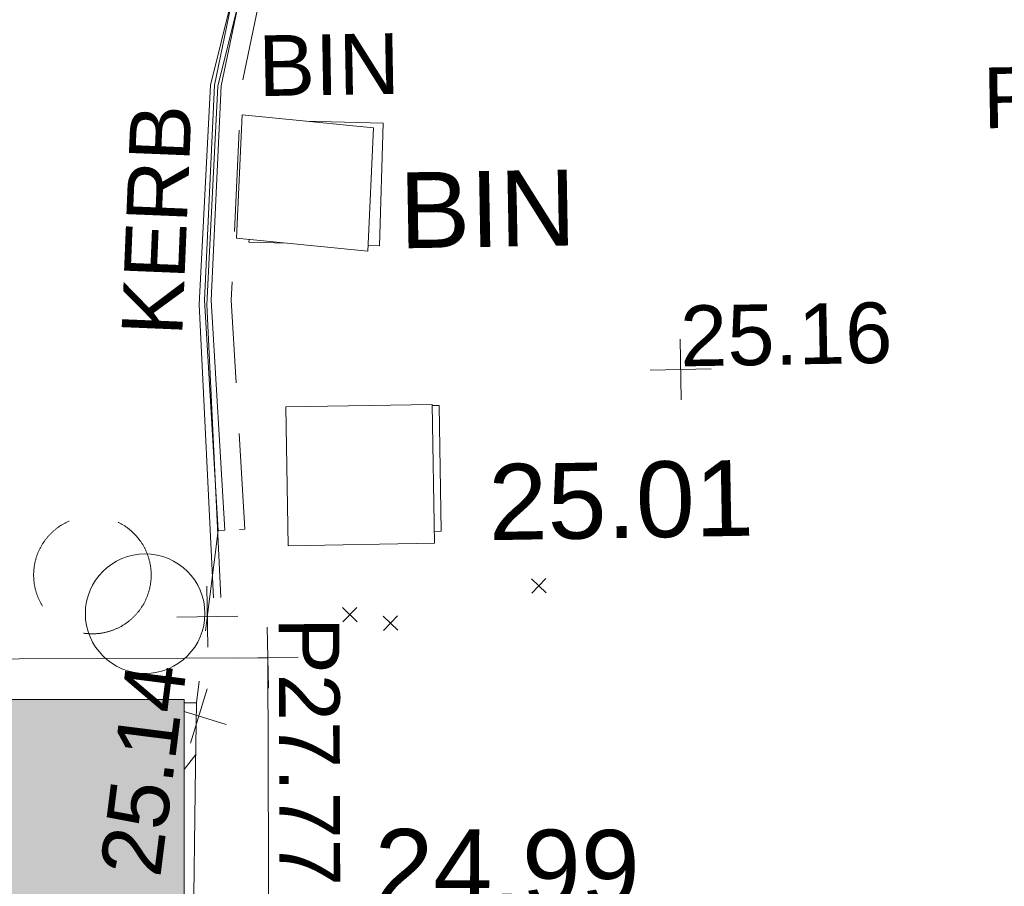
# Model space of a CAD drawing. Header units: millimetres. Extents: x -287732 to 520720, y -103372 to 287754.
# Tile 28 of 256: x -241442 to -236577, y 71427 to 75709. Entities that reach past the tile are written whole.
import ezdxf

# ---------------------------------------------------------------- set-up
doc = ezdxf.new("R2010")
doc.units = ezdxf.units.MM
doc.linetypes.add('IMPORT-DASHED _2_', pattern=[750, 500, -250])
doc.linetypes.add('IMPORT-UG_ELEC_STREET LIGHTING_QLB2 _2_', pattern=[2700, 1500, -300.0000000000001, 0, -250, 150, -300.0000000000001, 0, -200])
for name, color, linetype, lineweight, true_color in [('00_TOPO_BIN', 7, 'Continuous', 9, 0x7f5f3f), ('00_TOPO_EAVE', 7, 'Continuous', 9, 0x666666), ('00_TOPO_FURN_FLOWER_POT', 9, 'Continuous', 9, 0x808080), ('00_TOPO_KERB_BOTTOM', 1, 'Continuous', 9, 0xff0000), ('00_TOPO_KERB_TOP', 7, 'Continuous', 9, 0xa500a5), ('00_TOPO_SERV_IC', 5, 'Continuous', 9, 0x0000ff), ('00_UAV_CONCRETE', 9, 'Continuous', 9, 0x808080), ('12333-PUM-2D-U-0001-C01 - Rev2_REVIT IMPORT_dwg', 7, 'Continuous', 9, 0x767676), ('A_RHA_Line', 7, 'Continuous', 9, 0x00a600), ('BIN', 7, 'Continuous', 9, 0x00a5a5), ('BIN_TXT', 7, 'Continuous', 9, 0x00a5a5), ('BUILDING', 5, 'Continuous', 9, 0x0000ff), ('FLOWER_BED', 40, 'IMPORT-DASHED _2_', 9, 0xffbf00), ('HATCHING', 4, 'Continuous', 9, 0x00ffff), ('KERB_BOTTOM', 7, 'Continuous', 9, 0x0000a5), ('KERB_BOTTOM_TXT', 7, 'Continuous', 9, 0x0000a5), ('KERB_TOP', 2, 'Continuous', 9, 0xffff00), ('MANHOLES', 7, 'Continuous', 9, 0xa50000), ('SIGN_TXT', 7, 'Continuous', 9, 0x00a5a5), ('SPOT_HEIGHTS_LVL', 7, 'Continuous', 9, 0x00a500)]:
    doc.layers.add(name, color=color, linetype=linetype, lineweight=lineweight, true_color=true_color)
for name, color, linetype, lineweight in [('A_RHA_Detail', 7, 'Continuous', 9), ('CHANGE_OF_SURFACE', 7, 'IMPORT-DASHED _2_', 9), ('CHANGE_OF_SURFACE_LVL', 7, 'Continuous', 9), ('GEN-TEXT', 7, 'Continuous', 9), ('PARAPET', 7, 'Continuous', 9), ('PARAPET_LVL', 7, 'Continuous', 9)]:
    doc.layers.add(name, color=color, linetype=linetype, lineweight=lineweight)
doc.styles.add('Arial_3', font='arial.ttf', dxfattribs={"height": 299.9999999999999})
doc.styles.add('Swis721 Lt BT_2', font='swissl.ttf', dxfattribs={"height": 375})

# ---------------------------------------------------------------- blocks, each defined once
blk = doc.blocks.new('12333-PUM-2D-U-0001-C01 - Rev2_REVIT IMPORT_dwg_MSL_Eaves_SYM_1-V45-Site Location Plan Proposed')
at = {"layer": '00_TOPO_EAVE', "color": 254, "true_color": 0xcccccc}
for p, q in [((-116.0873754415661, -356.5791934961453), (116.0873754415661, 356.5791934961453)), ((356.5791934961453, -116.0873754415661), (-194.3431213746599, 63.27004858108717))]:
    blk.add_line(p, q, dxfattribs=at)
blk = doc.blocks.new('12333-PUM-2D-U-0001-C01 - Rev2_REVIT IMPORT_dwg_MGS62954_T2_Galway_ITM_3d_Rev1-2077680-Site Location Plan Proposed')
at = {"layer": '00_TOPO_BIN', "color": 254, "true_color": 0xcccccc}
for p, q in [((533662928.1000001, 725634235.8000002), (533662966.2000002, 725634845.4000002)), ((533663613.9, 725634769.2000002), (533662966.2000002, 725634845.4000002)), ((533663575.8000002, 725634159.6000001), (533663613.9, 725634769.2000002)), ((533662928.1000001, 725634235.8000002), (533663575.8000002, 725634159.6000001))]:
    blk.add_line(p, q, dxfattribs=at)
at = {"layer": '00_TOPO_FURN_FLOWER_POT', "color": 254, "true_color": 0xcccccc}
blk.add_circle((533662444.4013279, 725632389.0350935), 295.3078404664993, dxfattribs=at)
at = {"layer": '00_TOPO_KERB_BOTTOM', "color": 254, "true_color": 0xcccccc, "flags": 128}
blk.add_lwpolyline([(533662783.3768614, 725632461.2508966), (533662738.2215859, 725633911.1097425), (533662812.3627925, 725634994.590324), (533663036.1319954, 725635835.1788914), (533663244.346742, 725636321.9404325), (533663587.0654163, 725636898.881535), (533663821.4832261, 725637213.5157367)], dxfattribs=at)
at = {"layer": '00_TOPO_KERB_TOP', "color": 254, "true_color": 0xcccccc, "flags": 128}
blk.add_lwpolyline([(533662820.4275289, 725632462.404825), (533662775.3296837, 725633910.419681), (533662849.1014432, 725634988.5012586), (533663071.2652039, 725635823.0589854), (533663277.4660332, 725636305.1124189), (533663617.9469219, 725636878.2863774), (533663851.2086282, 725637191.3688638)], dxfattribs=at)
at = {"layer": '00_TOPO_SERV_IC', "color": 254, "true_color": 0xcccccc}
for p, q in [((533663156.7000002, 725632711.8000001), (533663156.7000002, 725633397.6000001)), ((533663880.6000001, 725633397.6000001), (533663156.7000002, 725633397.6000001)), ((533663880.6000001, 725632711.8000001), (533663880.6000001, 725633397.6000001)), ((533663156.7000002, 725632711.8000001), (533663880.6000001, 725632711.8000001))]:
    blk.add_line(p, q, dxfattribs=at)
at = {"xscale": 0.375, "yscale": 0.375, "zscale": 0.375}
blk.add_blockref('12333-PUM-2D-U-0001-C01 - Rev2_REVIT IMPORT_dwg_MSL_Eaves_SYM_1-V45-Site Location Plan Proposed', (533662701.2068563, 725631878.5094752), dxfattribs=at)
at = {"layer": '00_TOPO_BIN', "color": 251, "true_color": 0x666666, "insert": (533663734.4479924, 725634546.200923), "char_height": 375, "width": 987.7704492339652, "attachment_point": 1, "line_spacing_factor": 1.005061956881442, "style": 'Swis721 Lt BT_2'}
blk.add_mtext('BIN', dxfattribs=at)
at = {"layer": '00_TOPO_SERV_IC', "color": 251, "true_color": 0x666666, "insert": (533664149.8801766, 725633096.7599859), "char_height": 375, "width": 1495.902363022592, "attachment_point": 1, "line_spacing_factor": 1.005061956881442, "style": 'Swis721 Lt BT_2'}
blk.add_mtext('25.01', dxfattribs=at)
at = {"layer": '00_UAV_CONCRETE', "color": 251, "true_color": 0x666666, "insert": (533663559.5343584, 725631305.8604031), "char_height": 375, "width": 1495.902363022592, "attachment_point": 1, "rotation": 358.72219852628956, "line_spacing_factor": 1.005061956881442, "style": 'Swis721 Lt BT_2'}
blk.add_mtext('24.99', dxfattribs=at)
blk = doc.blocks.new('12333-PUM-2D-U-0001-C01 - Rev2_REVIT IMPORT_dwg_SPOT-V213-Site Location Plan Proposed')
at = {"layer": 'PARAPET_LVL', "color": 253, "true_color": 0xaaaaaa}
for p, q in [((0, 500.0000000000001), (0, -500.0000000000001)), ((-500.0000000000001, 0), (500.0000000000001, 0))]:
    blk.add_line(p, q, dxfattribs=at)
blk = doc.blocks.new('12333-PUM-2D-U-0001-C01 - Rev2_REVIT IMPORT_dwg_SPOT-2077769-Site Location Plan Proposed')
at = {"layer": 'CHANGE_OF_SURFACE_LVL', "color": 253, "true_color": 0xaaaaaa}
for p, q in [((0, 500.0000000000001), (0, -500.0000000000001)), ((-500.0000000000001, 0), (500.0000000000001, 0))]:
    blk.add_line(p, q, dxfattribs=at)
blk = doc.blocks.new('12333-PUM-2D-U-0001-C01 - Rev2_REVIT IMPORT_dwg_SPOT-2077775-Site Location Plan Proposed')
at = {"layer": 'SPOT_HEIGHTS_LVL', "color": 9, "true_color": 0xaae1aa}
for p, q in [((0, 500.0000000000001), (0, -500.0000000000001)), ((-500.0000000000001, 0), (500.0000000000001, 0))]:
    blk.add_line(p, q, dxfattribs=at)
blk = doc.blocks.new('12333-PUM-2D-U-0001-C01 - Rev2_REVIT IMPORT_dwg-1620468-Site Location Plan Proposed')
at = {"layer": 'HATCHING', "true_color": 0xaaffff}
h = blk.add_hatch(dxfattribs=at)
h.set_pattern_fill('FP_16', color=131, style=0, pattern_type=2)
h.set_pattern_definition([(45, (-537532529.603, -725615860.767), (-441.9417382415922, 441.9417382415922), [])])
h.paths.add_polyline_path([(23964.76913802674, -875.9677389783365), (24125.90737876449, -773.8632950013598), (24392.08837854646, -567.0611334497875), (24461.69394421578, -495.2497576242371), (24048.30614402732, -811.7469324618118)])
h.paths.add_polyline_path([(24623.28623019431, -363.1574727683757), (24719.04993674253, -278.6992038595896), (25082.37056637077, 165.4301256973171), (25300.75284355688, 503.1638763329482), (25425.19607918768, 727.1617006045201), (25535.90099071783, 968.7249990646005), (25640.02361001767, 1327.974446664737), (25741.33690954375, 1860.778245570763), (25754.23469954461, 1952.808640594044), (25749.8870708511, 2350.616658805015), (25772.592734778, 3004.539774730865), (25838.00477545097, 6318.11239376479), (25807.58770307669, 6316.191716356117), (25762.82518777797, 5116.677481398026), (25596.31906140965, 5116.677481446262), (25341.47027029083, 4386.877548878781), (25596.31906153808, 3505.095148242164), (25746.46773589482, 3505.095148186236), (25701.7101123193, 2198.414292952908), (25690.15042631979, 1885.512412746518), (25677.92352288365, 1699.714460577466), (25572.64334579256, 1236.603294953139), (25482.87348890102, 953.2911013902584), (25256.35969480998, 504.0547908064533), (25037.92357971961, 155.1811198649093), (24814.22242968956, -144.0427875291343)])
h.paths.add_polyline_path([(19122.13625225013, -224.0500415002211), (18895.76770042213, 50.6395963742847), (18621.22018172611, 485.7093481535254), (18657.92762250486, 409.8380993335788), (18824.65962693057, 136.8144430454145), (19119.83325565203, -221.9350446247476)])
h.paths.add_polyline_path([(1686.424627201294, 454.6937352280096), (1710.97662065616, 455.5465457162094), (1750.06867519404, 2715.543279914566), (1750.000485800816, 2711.636712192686), (1686.460704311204, 455.974472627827)])
h.paths.add_polyline_path([(4718.145567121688, 403.056216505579), (4751.689233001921, 402.4707096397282), (4790.832715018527, 2644.999292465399), (4768.409661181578, 2646.141651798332), (4729.165959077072, 2112.273482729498), (4584.990100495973, 2112.821264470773), (4452.401084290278, 1584.700254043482), (4577.223050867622, 1143.982276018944), (4702.272549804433, 1141.464825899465), (4717.555653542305, 403.0665134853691)])
h.paths.add_polyline_path([(18186.06197694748, 1699.834160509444), (18129.77235542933, 2170.704845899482), (18129.84401309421, 2400.302390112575), (18113.92920675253, 2400.580184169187), (18111.70178500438, 2016.843401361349), (18129.70038729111, 1940.112517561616)])
h.paths.add_polyline_path([(6544.321466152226, 2641.207840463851), (6546.913621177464, 2797.77608292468), (5934.268307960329, 2939.225698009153), (5456.643526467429, 2821.408692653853), (5464.146224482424, 2662.344122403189), (6544.180760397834, 2641.210593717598)])
h.paths.add_polyline_path([(29445.72049358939, 6283.652032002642), (29487.23932402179, 6283.237620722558), (29639.36727133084, 12563.62421426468), (29667.74543012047, 14189.40784247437), (29631.92725640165, 14188.98456105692), (29467.4793500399, 7531.42136000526), (29298.80320764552, 7532.393112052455), (29162.93821405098, 7080.492132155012), (29284.32930846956, 6669.505089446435), (29452.66246283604, 6666.452016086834), (29445.72611905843, 6283.962236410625)])
h.paths.add_polyline_path([(-1622.635910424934, 11552.70356174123), (-1449.080202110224, 11977.18675107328), (-1607.493589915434, 12420.2065227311), (-1784.157011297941, 12423.26920988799), (-1798.992288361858, 11556.64946054)])
h.paths.add_polyline_path([(21520.10466790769, 14349.94423776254), (21556.48317139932, 14354.39236585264), (21610.64456833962, 16089.8137949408), (21549.40205287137, 16090.88488440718), (21520.14918883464, 14352.58980805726)])
h.paths.add_polyline_path([(7701.911313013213, 14609.65087818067), (11763.1873774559, 14551.70141770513), (9438.928721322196, 14589.82017817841), (7737.573870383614, 14623.03312683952), (7771.542512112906, 17200.12075244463), (7729.290220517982, 17189.78219575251), (7701.811259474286, 14614.68827354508)])
at = {"layer": 'BIN', "color": 254, "true_color": 0xaae1e1, "flags": 128}
for points in [[(22200.49720550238, 18954.10887396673), (22582.54677266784, 18936.42139399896), (22554.51288260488, 18330.88937180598), (22497.91676174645, 18333.50956258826)], [(22098.85196460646, 18351.98478469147), (21909.58267822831, 18360.74725165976), (21910.20450009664, 18374.17860405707)]]:
    blk.add_lwpolyline(points, dxfattribs=at)
at = {"layer": 'BUILDING', "color": 161, "true_color": 0xaaaaff, "flags": 128}
blk.add_lwpolyline([(21556.32532484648, 14349.33469915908), (21573.08312191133, 14886.28244202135), (21600.80107732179, 15774.41193617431), (21610.64456833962, 16089.8137949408), (21549.40205287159, 16090.88488441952)], dxfattribs=at)
at = {"layer": 'CHANGE_OF_SURFACE', "color": 253, "true_color": 0xaaaaaa}
blk.add_line((21732.92217648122, 16938.63772042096), (21610.64456833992, 16089.81379494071), dxfattribs=at)
at = {"layer": 'CHANGE_OF_SURFACE', "color": 253, "true_color": 0xaaaaaa, "flags": 128}
blk.add_lwpolyline([(23136.67924178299, 21571.0261114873), (22781.83891950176, 21164.91098271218), (22533.56228314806, 20794.71278365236), (22365.958385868, 20521.25379245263), (22242.94868228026, 20264.25137650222), (22125.04565773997, 19988.40279085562), (22006.55872770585, 19665.8550365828), (21883.58632032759, 19121.26294674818), (21816.86434021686, 18075.96713223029), (21864.23650442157, 16943.30356200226), (21765.87441295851, 16939.18891437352)], dxfattribs=at)
at = {"layer": 'FLOWER_BED', "color": 41, "true_color": 0xffe9aa}
blk.add_circle((21107.67094790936, 16729.60869176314), 290.3551958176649, dxfattribs=at)
at = {"layer": 'GEN-TEXT', "color": 253, "true_color": 0xaaaaaa}
for p, q in [((23276.99481381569, 16602.28848224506), (23347.7054919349, 16672.99916036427)), ((23347.7054919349, 16602.28848224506), (23276.99481381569, 16672.99916036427)), ((22339.99481378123, 16476.28848231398), (22410.70549190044, 16546.99916043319)), ((22410.70549190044, 16476.28848231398), (22339.99481378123, 16546.99916043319)), ((22540.99481378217, 16431.28848215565), (22611.70549190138, 16501.99916027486)), ((22611.70549190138, 16431.28848215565), (22540.99481378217, 16501.99916027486))]:
    blk.add_line(p, q, dxfattribs=at)
at = {"layer": 'KERB_BOTTOM', "color": 9, "true_color": 0xaaaae1, "flags": 128}
blk.add_lwpolyline([(22964.02418846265, 21575.5534194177), (22677.24312131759, 21244.85092796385), (22422.9396871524, 20865.66634336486), (22250.37664291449, 20584.11611232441), (22123.22492594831, 20318.45984666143), (22002.88490834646, 20036.90961631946), (21880.27432386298, 19703.13635910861), (21753.1226068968, 19140.03589807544), (21685.29448856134, 18077.41083472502), (21732.92217648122, 16938.63772042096)], dxfattribs=at)
at = {"layer": 'KERB_TOP', "color": 51, "true_color": 0xffffaa, "flags": 128}
blk.add_lwpolyline([(22964.02418846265, 21575.5534194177), (23006.66378089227, 21574.43533698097), (22703.46995268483, 21224.80641829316), (22450.67770592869, 20847.87512151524), (22279.35814089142, 20568.35372559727), (22153.24501099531, 20304.86736551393), (22033.51605648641, 20024.74679192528), (21911.93945636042, 19693.7882687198), (21785.83567822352, 19135.3286820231), (21718.28491822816, 18077.04883418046), (21765.87441295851, 16939.18891437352), (21732.92217648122, 16938.63772042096)], dxfattribs=at)
at = {"layer": 'MANHOLES', "color": 9, "true_color": 0xe1aaaa, "flags": 128}
blk.add_lwpolyline([(22800.95015289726, 16915.73231515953), (22835.0474871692, 16915.73231515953), (22835.04748716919, 17537.86750184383), (22800.95015290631, 17537.86750184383)], dxfattribs=at)
at = {"layer": 'PARAPET', "color": 253, "true_color": 0xaaaaaa, "flags": 128}
blk.add_lwpolyline([(21945.48824208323, 14782.21106808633), (21967.22943917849, 16306.30552209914), (15414.3085750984, 16392.87724439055), (15412.91225666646, 14868.0978739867)], dxfattribs=at)
blk.add_blockref('12333-PUM-2D-U-0001-C01 - Rev2_REVIT IMPORT_dwg_MGS62954_T2_Galway_ITM_3d_Rev1-2077680-Site Location Plan Proposed', (-533641079.6498471, -725615854.3561786))
at = {"xscale": 0.3, "yscale": 0.3, "zscale": 0.3}
for name, p in [('12333-PUM-2D-U-0001-C01 - Rev2_REVIT IMPORT_dwg_SPOT-2077775-Site Location Plan Proposed', (24031.29148331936, 17694.5329355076)), ('12333-PUM-2D-U-0001-C01 - Rev2_REVIT IMPORT_dwg_SPOT-2077769-Site Location Plan Proposed', (21671.78337229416, 16514.22575768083)), ('12333-PUM-2D-U-0001-C01 - Rev2_REVIT IMPORT_dwg_SPOT-V213-Site Location Plan Proposed', (21967.19148335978, 16306.33293546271))]:
    blk.add_blockref(name, p, dxfattribs=at)
at = {"layer": 'BIN_TXT', "insert": (21971.20542824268, 19380.96220062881), "char_height": 299.9999999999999, "width": 833.7352010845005, "attachment_point": 1, "line_spacing_factor": 0.9417779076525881, "style": 'Arial_3'}
blk.add_mtext('BIN', dxfattribs=at)
at = {"layer": 'CHANGE_OF_SURFACE_LVL', "insert": (21119.18059917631, 15266.96389581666), "char_height": 299.9999999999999, "width": 1256.112065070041, "attachment_point": 1, "rotation": 81.80262933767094, "line_spacing_factor": 0.9417779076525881, "style": 'Arial_3'}
blk.add_mtext('25.14', dxfattribs=at)
at = {"layer": 'KERB_BOTTOM_TXT', "insert": (21271.86014999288, 17917.61826266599), "char_height": 299.9999999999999, "width": 1362.624491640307, "attachment_point": 1, "rotation": 86.62987319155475, "line_spacing_factor": 0.9417779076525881, "style": 'Arial_3'}
blk.add_mtext('KERB', dxfattribs=at)
at = {"layer": 'PARAPET_LVL', "insert": (22324.05073202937, 16500.63728166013), "char_height": 299.9999999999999, "width": 1590.340713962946, "attachment_point": 1, "rotation": 269.1827308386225, "line_spacing_factor": 0.9417779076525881, "style": 'Arial_3'}
blk.add_mtext('P27.77', dxfattribs=at)
at = {"layer": 'SIGN_TXT', "insert": (25546.74395057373, 19159.55391892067), "char_height": 299.9999999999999, "width": 694.1671938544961, "attachment_point": 1, "line_spacing_factor": 0.9417779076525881, "style": 'Arial_3'}
blk.add_mtext('RS', dxfattribs=at)
at = {"layer": 'SPOT_HEIGHTS_LVL', "insert": (24031.29148331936, 18009.54403046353), "char_height": 299.9999999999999, "width": 1256.112065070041, "attachment_point": 1, "line_spacing_factor": 0.9417779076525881, "style": 'Arial_3'}
blk.add_mtext('25.16', dxfattribs=at)

msp = doc.modelspace()

# ---------------------------------------------------------------- hatches: boundary and pattern name
at = {"layer": 'A_RHA_Detail', "true_color": 0xc0c0c0}
h = msp.add_hatch(color=9, dxfattribs=at)
h.paths.add_polyline_path([(-80880.60083809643, -68502.79057078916), (-80400.865924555, -68483.41509113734), (-80400.865924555, -62984.64684185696), (-24474.85765177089, -63009.32043784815), (-24456.14471271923, -50840.30023858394), (-36622.55041039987, -50831.65104353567), (-36622.55041039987, -44228.57792613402), (-50959.0526582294, -44218.38599194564), (-50959.0526582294, -42573.78171514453), (-54563.9325804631, -42571.21897729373), (-54565.69773352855, -45054.17447474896), (-92408.82109321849, -45027.27149621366), (-92411.78875845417, -49201.74309222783), (-100061.9988811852, -49201.74309222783), (-100052.2214449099, -64852.82557838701), (-86120.90825229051, -64852.82557838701), (-86092.1662649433, -62957.90041523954), (-84861.10047608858, -62957.90041523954), (-84854.79052929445, -68240.109737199), (-80870.60226892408, -68240.10973722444)])
h.paths.add_polyline_path([(-137238.9269902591, -68461.9384092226), (-132719.7426408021, -68433.0633692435), (-132847.0731201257, -62850.04282283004), (-130454.6837966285, -62916.63108078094), (-130498.2830220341, -61355.85393642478), (-117581.136331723, -61423.42893438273), (-117492.3908565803, -49183.91309190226), (-125136.5200282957, -49178.47881952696), (-125133.572703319, -45032.61887136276), (-163007.1824077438, -45005.6942194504), (-163007.1824076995, -44090.2963411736), (-163123.8521269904, -44090.21339942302), (-163122.6389897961, -42383.75184302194), (-166563.8543419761, -42383.75184298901), (-166565.034908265, -44044.39824208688), (-193158.4656786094, -44025.49275805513), (-193195.152889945, -62863.65652504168), (-137269.7106414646, -62916.63108078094), (-137254.3708868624, -65679.90523788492)])
h.paths.add_polyline_path([(120310.9497607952, -32334.28230164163), (120312.4652266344, -31610.73011961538), (133451.2244789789, -31638.24899384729), (133469.2230092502, -19717.98315780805), (121295.7536929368, -19692.48606430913), (121319.8434528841, -8190.941560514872), (112277.0825930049, -8172.001674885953), (112263.1770823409, -14811.1234547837), (78285.85310969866, -14739.95861438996), (78292.82277619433, -8167.077575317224), (75241.99098605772, -8160.673431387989), (69355.76844233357, -8152.931592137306), (69353.6659720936, -9156.74635762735), (68372.60878945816, -9154.691552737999), (68372.60878945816, -13705.52853215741), (69333.7233474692, -13707.54156770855), (69325.07112547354, -16249.53369228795), (66623.4489111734, -16249.53369228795), (66619.79243935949, -17995.29925530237), (65989.07757494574, -17995.2992552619), (65985.44262772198, -19730.78799483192), (57152.23993377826, -19712.28702421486), (57127.42535098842, -31559.89463417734), (70277.87165424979, -31587.43801817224), (70277.87165431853, -32271.7414715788), (78263.96947909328, -32285.12944888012), (78266.62661740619, -31019.79372153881), (112335.8856506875, -31091.15111860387), (112335.8856506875, -32317.57330553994), (119781.4233959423, -32333.17321913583)])
h.paths.add_polyline_path([(7503.717409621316, -1791.439263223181), (15482.43097392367, -674.0213231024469), (15484.0826588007, 148.1327206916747), (56188.28042539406, 205.5276654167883), (56155.84326007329, 14338.3166313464), (18016.62665935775, 14236.48149539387), (17967.9025208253, 34313.18372071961), (21727.10644863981, 34324.0692624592), (21708.90974962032, 40608.10218321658), (18009.66447159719, 40608.10218321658), (17995.54603706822, 45483.75063442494), (9770.084204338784, 45420.6329473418), (3966.213879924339, 45446.76585222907), (3984.771235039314, 14176.56786832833), (1023.062455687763, 14176.56786837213), (-276.5134647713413, 14190.52623461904), (-231.6790044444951, 5968.135265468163), (-226.4491536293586, 193.7444677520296), (553.0869992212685, 183.4716499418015), (7477.609307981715, 143.2867586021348), (7488.638446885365, -674.0213231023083)])
h.paths.add_polyline_path([(77755.59663317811, 53.47451145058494), (77729.51881611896, 1699.844979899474), (94464.47132486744, 1659.976083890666), (94606.37913471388, 17991.390236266), (88810.4190114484, 18015.03260816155), (88799.89418497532, 14436.74271609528), (69413.88950349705, 14457.8773889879), (69377.35724448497, 99.62816357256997), (75241.99098605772, 67.32134432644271)])
h.paths.add_polyline_path([(61252.12079701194, 46453.95617366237), (105774.7348988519, 46472.68783506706), (105768.2642198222, 61852.61234306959), (92285.13876309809, 61852.61234306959), (92308.59670399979, 65784.30757140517), (96107.4668000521, 65767.60445243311), (96059.68081117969, 75209.20847378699), (101084.8427276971, 75071.88872764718), (104988.0046543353, 74765.36560406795), (108403.6894220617, 74363.8408943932), (112009.2703903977, 73787.25420861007), (115645.3524815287, 73049.69667206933), (116890.8108051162, 72761.69136252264), (120208.9929833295, 71893.18353872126), (120865.241739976, 71703.68484519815), (124135.6329506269, 70669.67317906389), (127435.6253142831, 69480.50055823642), (127820.4368670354, 69394.93141813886), (128274.3081769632, 69331.69585753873), (128731.8791144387, 69306.66104516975), (129189.9401488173, 69320.00258290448), (129645.2782985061, 69371.62688826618), (130094.6997111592, 69461.17185603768), (130535.0520071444, 69588.00939074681), (130963.246434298, 69751.24981927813), (131376.2795165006, 69949.74812590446), (131771.2541232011, 70182.11198903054), (132162.5575600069, 70460.5404660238), (132496.0921583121, 70741.69081113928), (132820.871367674, 71064.98072578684), (133117.4593294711, 71414.31364272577), (133383.77568926, 71787.23923950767), (133616.5473239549, 72178.5372844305), (133817.1647262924, 72590.54524898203), (133982.6025969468, 73017.89547513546), (134111.7005086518, 73457.59040801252), (134203.5529320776, 73906.54590458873), (134257.5155883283, 74361.61286216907), (134272.5462649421, 74819.5993153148), (134250.5259875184, 75277.29281745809), (134189.6227572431, 75731.48297747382), (134090.9274700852, 76178.98397757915), (133955.1324028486, 76616.65691993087), (133783.1900598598, 77041.43184345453), (133576.3064937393, 77450.32925647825), (133335.932843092, 77840.48103920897), (133063.7551572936, 78209.15055532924), (132761.6825665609, 78553.75185442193), (132431.8338935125, 78871.8678050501), (132076.5227905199, 79161.26705197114), (131698.2415080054, 79419.91966861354), (131299.6434187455, 79646.01139197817), (131093.5942456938, 79746.34209763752), (132146.0467355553, 83110.22226145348), (122787.7632953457, 86282.54285518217), (121604.3555412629, 82800.3591886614), (117095.9864227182, 83870.84033785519), (116841.9598400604, 83526.35449572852), (116120.5435466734, 91221.93611972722), (110237.7341284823, 91274.27491021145), (110194.3680786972, 90435.39030214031), (104988.0046543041, 90486.49901390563), (104973.2761846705, 94309.82427956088), (103746.1314668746, 94309.8242795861), (103839.9937121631, 122852.1474271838), (96365.09202306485, 122931.9599470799), (96350.3400238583, 123952.4168585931), (104555.5505249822, 123902.1925226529), (104607.3234458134, 120248.5396156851), (125502.5015002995, 120134.1933400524), (125662.0200253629, 137657.3796882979), (114479.5865733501, 137699.2256881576), (114382.306264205, 129149.9458158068), (104644.159003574, 129187.9975073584), (104577.9931702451, 126217.3903144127), (101184.4926406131, 126159.1566967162), (101264.6166812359, 135959.2655565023), (89967.23178808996, 135988.8856164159), (89927.63362986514, 125823.6463181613), (93630.53562302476, 125840.7948842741), (93580.65688892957, 122931.9599470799), (88697.38835376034, 122904.7310126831), (88679.3898954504, 95739.09143775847), (86378.25848996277, 95739.09143775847), (86378.18187189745, 96178.1008337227), (83279.50743284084, 96200.92083327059), (83273.62493422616, 95735.74732133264), (70169.67509619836, 95733.22421950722), (70166.26842742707, 96272.07409347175), (66674.99731294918, 96257.14073655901), (66654.74538556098, 95755.71092136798), (65784.77231079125, 95755.71092136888), (65887.65094984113, 117470.630565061), (53473.3427162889, 117487.9046429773), (53434.44066309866, 98570.46349063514), (40649.41626916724, 98570.46349063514), (40610.16711559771, 94406.01479078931), (38853.82372868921, 94410.36303440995), (38848.65589191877, 89463.65332729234), (40612.46601912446, 89518.45976927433), (40665.38257362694, 86257.73741128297), (38372.19584460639, 86305.72309285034), (38369.79374539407, 76901.0507917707), (50937.9512507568, 76944.40198294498), (50922.88567286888, 74598.78180889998), (56484.9061132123, 74588.85093771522), (56484.9061132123, 75194.85181995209), (92465.4037153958, 75233.0258166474), (92645.92783662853, 71766.64845094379), (89810.55521366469, 69362.83965827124), (85313.16173974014, 69360.94750420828), (85313.16173974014, 66907.4050808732), (75210.14498263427, 66903.15451589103), (75210.14498263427, 63815.70944550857), (70819.40014309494, 63815.70999200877), (70819.21601505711, 64253.35708059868), (69456.83415683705, 64253.35708059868), (69455.7195737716, 66901.99623166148), (61303.32856759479, 66898.5668068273), (61304.56054988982, 63970.32021231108), (70500.41048208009, 63970.32021219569), (70500.4088543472, 61852.59006207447), (61245.6438848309, 61848.69637488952), (61252.03558504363, 46656.49344428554)])
h.paths.add_polyline_path([(-17153.16561239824, 48569.32684293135), (-17153.16561224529, 60770.38083685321), (-29362.88357759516, 60774.70428694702), (-29362.88357759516, 67399.20394580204), (-43507.24466814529, 67405.01911303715), (-43488.5313307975, 69093.07334175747), (-45766.41866231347, 69109.32868388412), (-45794.3462003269, 67405.01911303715), (-47272.11273194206, 67404.2124544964), (-47272.44887633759, 66454.91798908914), (-86004.56386332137, 66468.63299519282), (-86006.66970787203, 60521.58362721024), (-92662.87722510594, 60521.58362721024), (-92665.2138765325, 50184.35611932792), (-79752.0168396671, 50179.78309939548), (-79752.016597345, 48591.4932381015), (-17157.7163123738, 48569.32845417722)])
h.paths.add_polyline_path([(-201056.4185878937, 48628.75479108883), (-138377.9751621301, 48634.64535779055), (-138377.9751621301, 50133.28201003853), (-125467.710581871, 50134.49626164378), (-125468.6909603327, 60566.1903686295), (-132186.8595614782, 60565.86652591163), (-132187.4203588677, 66533.0197876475), (-170643.3098734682, 66805.61809689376), (-170643.3098732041, 67738.78475848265), (-200340.0100486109, 67488.93693764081), (-200348.7171487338, 60827.78025104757), (-201057.5650552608, 60827.71357558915), (-201056.6510294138, 51102.04313372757)])
h.paths.add_polyline_path([(-240051.5126725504, 54769.19491160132), (-239444.490259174, 54811.10754483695), (-239186.5396223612, 54841.92927608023), (-238764.8191577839, 54940.98166103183), (-238382.4735933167, 55122.46891388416), (-237990.3402229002, 55354.87497234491), (-237269.2031023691, 55936.21515020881), (-237032.4836384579, 56225.56611516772), (-236793.0039602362, 56569.31473944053), (-236554.5880578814, 57004.26389721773), (-236432.7219585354, 57267.46508908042), (-236300.081527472, 57753.26238983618), (-236250.7285154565, 58017.17885684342), (-236235.6490609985, 58516.21786804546), (-236233.2538429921, 58987.85640053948), (-236213.7029795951, 59823.48083769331), (-236363.8287855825, 59820.86038205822), (-236634.0279869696, 60698.06075827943), (-236391.9547756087, 61432.19726339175), (-236225.4740089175, 61435.10319600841), (-236201.6036569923, 62637.68779596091), (-232563.5271750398, 62639.28734435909), (-232563.5271750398, 63049.03842404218), (-232732.1945866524, 63049.15302218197), (-232860.1521277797, 63457.95890274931), (-232731.606808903, 63914.24862697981), (-232560.8209656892, 63914.24862697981), (-232515.1276847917, 70598.00033009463), (-240628.6947849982, 70598.85496273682), (-240629.7923196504, 72350.98321577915), (-246412.6011212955, 72347.36085933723), (-246412.6011212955, 70616.45923936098), (-254449.5805725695, 70618.60952619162), (-254454.637144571, 70754.06491720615), (-254469.7140363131, 73191.66276250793), (-263883.2532625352, 73267.83063688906), (-263902.4181505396, 68260.74348553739), (-263714.8217520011, 68259.82096572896), (-263552.9672900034, 67819.65434396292), (-263719.0883117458, 67392.2068408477), (-263913.6298699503, 67392.20684284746), (-263956.7001913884, 58633.76423459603), (-260181.1963171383, 58611.22607638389), (-260192.3146983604, 56354.25111579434), (-257184.684388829, 56339.46086021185), (-257213.4419957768, 57092.93866021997), (-257338.5163846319, 57093.27331223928), (-257471.0109294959, 57531.74572308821), (-257338.5163845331, 58062.22513696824), (-257203.4956297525, 58064.06881289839), (-257173.5751889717, 58598.54056692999), (-256478.2273617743, 58575.27357994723), (-256478.2273617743, 58788.51859473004), (-256013.0091299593, 58911.92701534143), (-255397.0786664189, 58780.99767617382), (-255397.0786664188, 58595.982422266), (-243809.885361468, 58585.92793201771), (-243805.3570672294, 58352.04527760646), (-243740.939469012, 57884.52572680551), (-243619.0830608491, 57421.84877545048), (-243424.3877545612, 56943.65915412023), (-243247.1437899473, 56608.24157713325), (-243003.0710579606, 56249.99021479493), (-242732.2093200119, 55932.75703082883), (-242371.7230178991, 55603.12658811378), (-242141.255125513, 55424.88676767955), (-241804.9643037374, 55216.88439822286), (-241529.4640827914, 55077.02869055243), (-241100.6275144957, 54917.18295003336), (-240836.2134980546, 54840.82833176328), (-240453.4486195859, 54788.60784130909), (-240218.9578693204, 54777.28227442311)])
h.paths.add_polyline_path([(40276.69022552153, 59895.36417752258), (40328.62676029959, 69196.9439153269), (36588.99968785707, 69217.8245910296), (36619.46637569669, 74674.25962428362), (32264.36460078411, 74687.02318924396), (32233.48293867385, 69156.26826306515), (11916.69390495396, 69269.70959686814), (11966.66200111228, 78218.75165974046), (29087.509017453, 78123.15526808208), (29143.44567205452, 88141.1370047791), (15719.348796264, 88216.09212953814), (15732.60379610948, 90589.9978889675), (4594.294101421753, 90652.19003489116), (4525.129359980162, 78265.12250449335), (10096.76365553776, 78234.01258731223), (10077.43887221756, 74773.03821910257), (4547.641142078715, 74803.91453678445), (4465.579974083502, 60107.1600234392), (19125.89094760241, 60025.30234268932), (19139.86249374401, 62527.53804644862), (31738.59196305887, 62457.19146404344), (31724.55430858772, 59943.11609815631), (38369.79364225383, 59906.01157293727)])
h.paths.add_polyline_path([(-246083.0241259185, 72334.29150213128), (-246083.0594797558, 72334.30275087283), (-246208.2905500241, 72334.29150213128)])
h.paths.add_polyline_path([(-114575.3004830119, 112178.0758695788), (-114575.3246435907, 112178.0758695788), (-114707.2752166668, 115801.5811617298)])
h.paths.add_polyline_path([(-154699.9178765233, 101760.4080976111), (-114382.050333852, 101776.0542914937), (-114382.050333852, 106926.9360164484), (-113755.641395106, 106927.1792101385), (-113757.5507412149, 111847.2721531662), (-114431.6837526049, 111847.2721531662), (-114431.8097758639, 112178.0758695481), (-114575.3004830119, 112178.0758695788), (-114578.9984943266, 121707.2390833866), (-123056.9849702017, 121707.2390833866), (-123068.8201032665, 156452.7036899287), (-119381.2340625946, 156454.1348067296), (-119381.2340625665, 160165.8597952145), (-115501.031452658, 160167.3662801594), (-115503.3750945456, 166206.5793118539), (-132411.7987151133, 166599.6604729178), (-132411.8243278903, 166665.6603411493), (-135275.0124468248, 166664.5490317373), (-135275.0124468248, 166628.1883101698), (-135911.3205076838, 166628.1944502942), (-135911.3479256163, 166352.1604668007), (-152521.1633846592, 166345.7146753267), (-152518.3680955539, 159142.6836790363), (-150699.3133726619, 159117.9265656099), (-150758.5477087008, 122560.691203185), (-151059.2005266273, 122560.691203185), (-151061.0981347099, 121302.4374932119), (-154138.3148337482, 121372.6012653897), (-154138.3148337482, 121865.1834517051), (-154704.3888425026, 121867.2611370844), (-154688.5451973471, 119352.3937021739), (-154745.5933227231, 119352.3715636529), (-154745.5763474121, 118722.1532660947), (-160794.1544526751, 118748.7442832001), (-160794.1544526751, 119410.5425977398), (-163852.1622693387, 119422.408321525), (-163855.0715294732, 118762.2003111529), (-167568.6765459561, 118778.5256058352), (-166634.6619849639, 124395.1277019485), (-166930.050559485, 124500.0918161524), (-167568.6765459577, 124707.6250903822), (-168028.2173235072, 124841.3808647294), (-168630.5006276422, 124991.3056740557), (-169238.2056069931, 125117.4693074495), (-169850.3952285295, 125219.6772876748), (-170466.1255403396, 125297.7720169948), (-171089.11025998, 125351.8553033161), (-171704.4065937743, 125381.1774255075), (-172325.0479971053, 125386.3595015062), (-172782.2248668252, 125374.5832362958), (-173401.7764235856, 125337.4554476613), (-174109.844898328, 125263.4341236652), (-174634.1213722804, 125190.4100126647), (-175245.0145766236, 125080.719099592), (-176047.1958093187, 124895.7675260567), (-176665.4852587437, 124724.7228134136), (-177045.3001228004, 124609.1129151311), (-177631.5127792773, 124405.2077276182), (-176665.4852586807, 118818.5158794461), (-177558.9402083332, 118822.4435768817), (-177662.2853368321, 125263.4341236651), (-176365.3912351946, 126542.9270807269), (-159462.2970490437, 126319.910391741), (-157057.7396790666, 128609.0850976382), (-157060.6673204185, 136153.1661957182), (-158638.8016610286, 137740.2441626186), (-159352.3735831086, 137740.2441626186), (-161634.4140634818, 140201.1078539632), (-168727.9404945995, 140256.8191146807), (-171035.0401161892, 137942.8847305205), (-174184.1459014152, 137942.8847305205), (-176460.1167434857, 140292.2858551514), (-177341.6856934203, 140292.2858551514), (-177341.7113613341, 140358.4281613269), (-183428.5803825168, 140356.0660244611), (-185921.6385985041, 137917.4639994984), (-185921.6385985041, 131757.3091155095), (-186906.8767412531, 131756.9267733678), (-187725.3914540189, 130809.9989183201), (-187724.058890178, 127376.1828148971), (-186481.0281350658, 126304.5577463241), (-186479.4846754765, 122327.2959175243), (-185176.2828158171, 121059.4673825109), (-180304.1129154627, 121059.4673824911), (-180304.1136492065, 118802.0484409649), (-193555.3706955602, 118802.0484409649), (-193555.368699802, 133117.8341649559), (-192593.6442938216, 133118.2073819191), (-192593.6442938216, 134200.8158367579), (-192224.6284783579, 134200.9592041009), (-192225.5653014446, 136615.0101267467), (-192595.0012460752, 136615.0101267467), (-192595.4357332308, 137734.4745165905), (-193589.2709668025, 137734.4746851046), (-193589.2685988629, 147474.570583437), (-193163.2062206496, 147492.8644732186), (-192765.7252967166, 147531.087133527), (-192359.9383250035, 147589.5931622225), (-192199.8207947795, 147616.5827294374), (-191882.7548926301, 147682.9245600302), (-191568.5380070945, 147761.6632019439), (-191257.654638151, 147852.677242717), (-190828.6072909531, 148002.2045655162), (-190647.7999969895, 148070.9514233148), (-190349.7690789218, 148197.8750094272), (-190056.9509284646, 148336.4013817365), (-189769.797051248, 148486.3169427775), (-189405.3590254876, 148698.0567944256), (-189132.906026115, 148873.2749095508), (-188867.542109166, 149059.0543929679), (-188609.6764469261, 149255.1087866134), (-188354.9814055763, 149465.3525772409), (-188079.6339208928, 149713.879248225), (-187884.9836199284, 149901.8220103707), (-187545.928247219, 150265.8040604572), (-187446.29984479, 150378.3960832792), (-187241.3270201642, 150629.2310214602), (-187046.3599558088, 150887.9197697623), (-186861.6992771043, 151154.0634500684), (-186546.1373636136, 151669.829875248), (-186524.4196769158, 151707.0632450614), (-163675.2898318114, 151669.829875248), (-163687.5843045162, 148134.07679455), (-157303.6541541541, 148136.492106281), (-157303.6541541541, 155759.91501608), (-157557.4317586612, 155765.0384228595), (-157555.9168973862, 166678.0466575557), (-187009.2021991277, 166699.7464767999), (-187013.0952111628, 162054.4009359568), (-188707.17754695, 162044.5925187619), (-188705.9961892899, 155021.5333641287), (-188737.9999316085, 154650.5326604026), (-188799.0133969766, 154283.1866125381), (-188857.2045401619, 154035.4341107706), (-188966.1106131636, 153679.3368924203), (-189102.6200311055, 153332.8820747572), (-189265.8911675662, 152998.2056672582), (-189454.9174011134, 152677.371060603), (-189645.2484685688, 152421.3220123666), (-189916.9563410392, 152104.2450531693), (-190212.7041973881, 151809.4634871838), (-190530.6686598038, 151538.7947471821), (-190868.8893671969, 151293.9075915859), (-191225.281078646, 151076.3118324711), (-191597.6465194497, 150887.3490191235), (-192092.8415776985, 150682.5621956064), (-192519.2468154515, 150561.8451365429), (-192903.8930791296, 150482.240889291), (-193187.215491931, 150440.8868273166), (-193594.1866364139, 150407.1257787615), (-193594.5952989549, 151459.9895227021), (-205369.2399268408, 151455.4201247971), (-205354.4523517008, 113350.0822379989), (-207187.1580384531, 113349.3710182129), (-207184.3024929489, 105991.0636522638), (-205312.8748221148, 105991.1901500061), (-205311.2362476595, 101769.6553082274), (-175488.6451201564, 101781.2285901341), (-175488.6451201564, 110889.6985621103), (-154703.4627663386, 110897.5679794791), (-154700.2792295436, 102691.5597281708)])
h.paths.add_polyline_path([(193735.9435693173, 113047.8274774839), (208865.0938716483, 114991.0266430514), (208976.1154123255, 114126.6471160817), (216447.8967332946, 115086.3281915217), (216038.7305308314, 118271.9702413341), (232648.5073383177, 120405.3421626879), (233425.993615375, 114352.0734369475), (240632.2017567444, 115277.6440988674), (239854.8412683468, 121329.9334727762), (256406.8682407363, 123455.8879629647), (257091.7572256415, 118089.1198988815), (264572.2871227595, 119040.8180953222), (261877.8350555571, 138524.7609215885), (259178.7147038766, 138221.6086035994), (259197.3483655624, 137439.0084132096), (254686.1480587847, 136897.0007612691), (255412.6810205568, 131314.8303176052), (240852.7447969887, 129522.4514056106), (239771.0426543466, 137918.8519126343), (240649.5822431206, 138010.1984551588), (240062.3063116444, 142776.6750342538), (239165.7694642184, 142685.0143484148), (237630.9646614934, 151018.3171732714), (266172.8791088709, 154560.7889781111), (271297.1876944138, 142612.4006970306), (276531.7397502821, 144861.098714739), (274941.5029779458, 148527.9037281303), (302074.5307653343, 160134.9084326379), (300215.9323773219, 164320.1841173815), (301528.1613272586, 164907.0997989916), (300405.1237791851, 167477.8916353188), (299016.6944531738, 166945.7181824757), (295626.7488506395, 174518.754428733), (294333.0289184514, 177537.1551681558), (287288.8475947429, 174518.754428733), (289427.6893504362, 169661.0163463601), (272956.7816584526, 162557.1203578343), (271943.2187787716, 164897.4305293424), (267016.3118217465, 162764.0369715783), (268502.3094164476, 159357.0430143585), (265200.4029574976, 157946.4096681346), (226856.416695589, 153146.7821792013), (227510.3041274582, 148852.0205334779), (228280.9873165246, 141179.0007483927), (227302.3544112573, 141050.281300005), (227895.3788235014, 136433.1758633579), (228748.5501749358, 136523.8855003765), (229602.3077302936, 128023.7667641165), (217691.2359889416, 126493.8999679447), (217642.3600127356, 126874.433267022), (215138.5007311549, 126552.8357430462), (215194.9980427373, 126112.965074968), (215015.6132226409, 126089.924757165), (214840.9672575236, 127449.66446064), (192258.7012018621, 124549.1816390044), (193486.3576426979, 114991.0266430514)])
h.paths.add_polyline_path([(-78076.24187439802, 117605.5188722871), (-78076.23951902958, 117610.0871211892), (-78070.318122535, 129485.7330792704), (-74723.15926543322, 129478.385255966), (-74723.15926543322, 125435.7860624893), (-48015.64546086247, 125380.0246061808), (-47996.55031653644, 135872.5822179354), (-61198.15919578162, 135901.5630078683), (-74714.72264144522, 135923.5088764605), (-74723.6287602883, 131865.2975510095), (-78070.318122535, 131872.642169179), (-78062.97909487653, 149549.7689430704), (-58292.26570492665, 149541.5607197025), (-58292.26570491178, 148946.2407608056), (-37707.70924046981, 148937.6946533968), (-37703.30827430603, 159740.0672041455), (-44148.26955755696, 159742.7429641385), (-44148.26955755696, 162961.3319174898), (-49829.95437583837, 162961.3319174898), (-49830.92144130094, 160632.0129326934), (-78494.09026625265, 160643.9130440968), (-78494.09026625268, 161615.1537738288), (-78739.225852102, 161615.2555472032), (-78691.7919454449, 168187.9195488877), (-90844.57645036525, 168126.8149079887), (-90962.52567694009, 152686.7636277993), (-89064.97866809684, 152685.9758215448), (-89079.54115380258, 117610.0871211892), (-78374.80218507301, 117605.6428258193)])
h.paths.add_polyline_path([(69254.82576126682, 129235.9722870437), (69259.97086178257, 136167.789247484), (86068.0992678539, 136131.0235193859), (86008.66431381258, 164703.3084147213), (58789.63167882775, 164723.511581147), (58789.63167882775, 170119.2062865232), (54460.1632489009, 170122.4198087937), (54457.21717773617, 166153.279245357), (47042.2151650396, 166158.7829869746), (47041.10931533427, 164668.9097040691), (39173.27935198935, 164674.7495545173), (39172.83712618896, 164078.9539098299), (17014.87910992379, 164095.4005254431), (17002.38841206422, 147267.1142245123), (12659.63471563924, 147267.1142245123), (12653.60087534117, 139137.9291796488), (17031.41608901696, 139134.6797717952), (17024.5879174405, 129935.3194463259), (39191.34773726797, 129918.8662983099), (39191.34773726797, 129258.2867272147), (69014.0340609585, 129236.1510132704)])
h.paths.add_polyline_path([(39265.62356917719, 139467.8223435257), (33050.91021530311, 139484.1586867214), (33087.56357182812, 153427.9220784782), (39277.60130889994, 153411.6505991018), (39277.60130890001, 152830.3127277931), (43058.29603858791, 152820.3745823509), (43024.83899408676, 140092.5601633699), (39267.2657899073, 140092.5601633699)])
h.paths.add_polyline_path([(1979.548949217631, 189123.2414339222), (18699.10403225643, 189180.0465563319), (18678.46874730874, 195253.6675675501), (24349.02704561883, 195272.9334348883), (24334.96888372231, 199550.7690688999), (28829.78348974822, 199566.0403168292), (28798.3577216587, 208815.6446464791), (24334.949615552, 208806.151404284), (24333.90624841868, 209113.2475694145), (16811.59093053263, 209087.6903002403), (16806.58456499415, 208843.5909093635), (6772.293057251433, 208809.4991440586), (6797.166076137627, 201488.5780549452), (-8471.058649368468, 201436.7038490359), (-8471.058649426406, 200429.0172028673), (-11856.09020770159, 200417.5164702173), (-11823.72827009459, 190892.3684138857), (-7614.729360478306, 190906.6685966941), (-7614.729360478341, 190170.8290169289), (-4608.619189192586, 190169.2993656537), (-4608.238782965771, 190916.8832264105), (1973.379031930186, 190939.2444180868), (1977.122761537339, 189837.3456693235)])
h.paths.add_polyline_path([(-20506.22133143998, 190640.0286460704), (-20122.28942212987, 206347.1214480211), (-41550.34215551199, 207015.2557957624), (-41462.26177903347, 210449.6195896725), (-31391.41053372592, 210152.0276719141), (-31078.64493155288, 223862.5743669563), (-44305.08575743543, 224230.7972280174), (-44490.79956591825, 211865.5542346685), (-47510.12209648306, 211942.9901385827), (-47722.57925071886, 203659.0205614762), (-47076.06680548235, 203635.3001465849), (-47175.4684425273, 199531.9403872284), (-46801.21126120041, 199520.4703269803), (-46873.68175963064, 195478.5899481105), (-44600.40472248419, 195425.2559779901), (-44685.88459507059, 192243.2795180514), (-38073.99929115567, 192135.6564362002), (-38104.39995468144, 191126.972250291), (-21537.79264466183, 190668.5723412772)])
h.paths.add_polyline_path([(16801.02360973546, 195961.500137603), (9656.615133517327, 196015.1086063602), (9643.838150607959, 199513.9922857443), (11631.77992468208, 199485.8321209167), (11631.7920940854, 203322.2460456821), (16806.58456511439, 203391.4855728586), (16801.0407710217, 195984.4293109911)])
h.paths.add_polyline_path([(122084.9264926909, 200536.2570557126), (122088.1805162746, 206386.1947929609), (125211.1061638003, 206386.1947929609), (125211.1162733, 206645.8932837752), (126202.7098976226, 206645.8932838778), (126203.0204769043, 207041.0477229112), (130401.4034741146, 206979.0758390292), (130444.2691124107, 209883.280297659), (126202.8383603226, 209945.8832030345), (126203.0204769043, 214624.1281189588), (127364.791950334, 214624.1281190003), (127365.2106673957, 225380.2058567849), (126159.8599207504, 225380.2527798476), (126207.4133336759, 241475.3410923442), (119482.5411291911, 241495.8747898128), (119479.2041949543, 246182.0096278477), (109943.9121324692, 246175.2196735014), (109953.2702601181, 233033.381429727), (115000.5285021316, 233033.3814296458), (114999.579292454, 208653.4991933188), (112026.3032630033, 208653.4991933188), (112024.3519988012, 200538.6761891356), (122024.6079402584, 200536.2715596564)])
h.paths.add_polyline_path([(30087.05071580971, 200986.75440713), (38030.67179071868, 201028.6865660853), (38030.67179071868, 202922.9731660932), (38109.89531492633, 202923.3913649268), (38067.25569096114, 208827.6066631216), (38013.35839378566, 208827.6672237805), (38012.38630971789, 209012.5383931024), (30044.90685988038, 208970.480297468), (30076.83023715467, 202922.9203834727)])
h.paths.add_polyline_path([(195986.2599417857, 205661.5722736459), (202896.8751332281, 206052.0074670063), (202676.8862551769, 209945.7611691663), (195766.2710618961, 209555.3259759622)])
h.paths.add_polyline_path([(-91652.40581580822, 206392.6172135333), (-79454.24421187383, 206432.5105635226), (-79629.29258199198, 238245.6998510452), (-68904.21147484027, 238215.095164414), (-68918.55832832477, 246312.9061543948), (-68918.56040493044, 246314.0782553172), (-68756.515268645, 246312.9061543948), (-68755.20581930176, 246638.9786699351), (-79620.07671794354, 246651.3624133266), (-79606.5628449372, 247343.5411849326), (-82154.50636787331, 247318.0695596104), (-82154.50636787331, 247488.1275895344), (-91640.64698348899, 247472.5371040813), (-91638.72040628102, 246846.4753752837), (-131470.3702759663, 246641.42150215), (-131470.3702759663, 250159.5419305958), (-142857.1087886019, 250176.7939677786), (-142864.0554935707, 246220.0701029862), (-165118.8027587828, 246272.3986783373), (-165040.0492656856, 253907.936045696), (-178677.4727934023, 253929.5079730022), (-178699.5521575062, 238176.7234097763), (-138599.3373496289, 238209.4781454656), (-138548.4479938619, 206627.5237025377), (-126646.6702863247, 206572.2299428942), (-126666.6805510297, 234825.8818836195), (-124962.7180531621, 234825.9534805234), (-124969.0241559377, 234688.4891474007), (-91595.61129713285, 234664.3133306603), (-91650.87307429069, 207155.5994723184)])
h.paths.add_polyline_path([(142123.7078574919, 209113.5383730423), (152768.4446292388, 209127.3137314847), (152745.2992288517, 227012.63380935), (142100.5623961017, 226998.8584508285), (142121.8067345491, 210582.5602643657)])
h.paths.add_polyline_path([(168998.8561129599, 209274.9592350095), (169026.8416078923, 226860.3446540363), (161686.6780314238, 226876.6646907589), (161647.6783165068, 209291.3037608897), (168846.6177107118, 209275.2977201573)])
h.paths.add_polyline_path([(49761.46820719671, 218476.5678095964), (49794.00484360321, 223316.1680811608), (41274.07755982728, 223363.4010619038), (41273.58999769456, 223290.8795634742), (32187.30576796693, 223351.9666549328), (32202.10532419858, 225553.2987454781), (20081.83724695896, 225634.7833114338), (20035.26675877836, 218707.7438801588), (31566.33951793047, 218630.2204881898), (31566.12891731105, 218598.8950898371), (49750.1971391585, 218476.6435849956)])
h.paths.add_polyline_path([(162361.9830851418, 234154.05208666), (162366.6425722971, 241589.9129272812), (135261.102696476, 241630.986197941), (135249.088870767, 234197.8735112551), (160249.0277027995, 234157.4671671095)])
h.paths.add_polyline_path([(176458.8604389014, 246709.5724700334), (176516.2484477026, 252173.1529804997), (168884.2833866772, 252253.3171281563), (168934.86529241, 257068.9279575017), (164355.0504715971, 257117.0331241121), (164296.1746742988, 251511.808811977), (164416.8965511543, 251510.5407811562), (164367.8024342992, 246836.573754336), (171460.1142273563, 246762.0779818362)])

# ---------------------------------------------------------------- linework, layer by layer
at = {"layer": 'A_RHA_Line', "color": 7}
for p, q in [((-240629.7923196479, 72350.98321593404), (-246412.6011213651, 72347.36085948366)), ((-240628.6910660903, 70592.91799821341), (-240629.7923196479, 72350.98321593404))]:
    msp.add_line(p, q, dxfattribs=at)

# ---------------------------------------------------------------- block references
at = {"layer": '12333-PUM-2D-U-0001-C01 - Rev2_REVIT IMPORT_dwg', "color": 254, "linetype": 'IMPORT-UG_ELEC_STREET LIGHTING_QLB2 _2_', "true_color": 0xffd4d4, "rotation": 0.9999999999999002}
msp.add_blockref('12333-PUM-2D-U-0001-C01 - Rev2_REVIT IMPORT_dwg-1620468-Site Location Plan Proposed', (-261895.0770586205, 55869.5817132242), dxfattribs=at)

doc.saveas('drawing.dxf')
